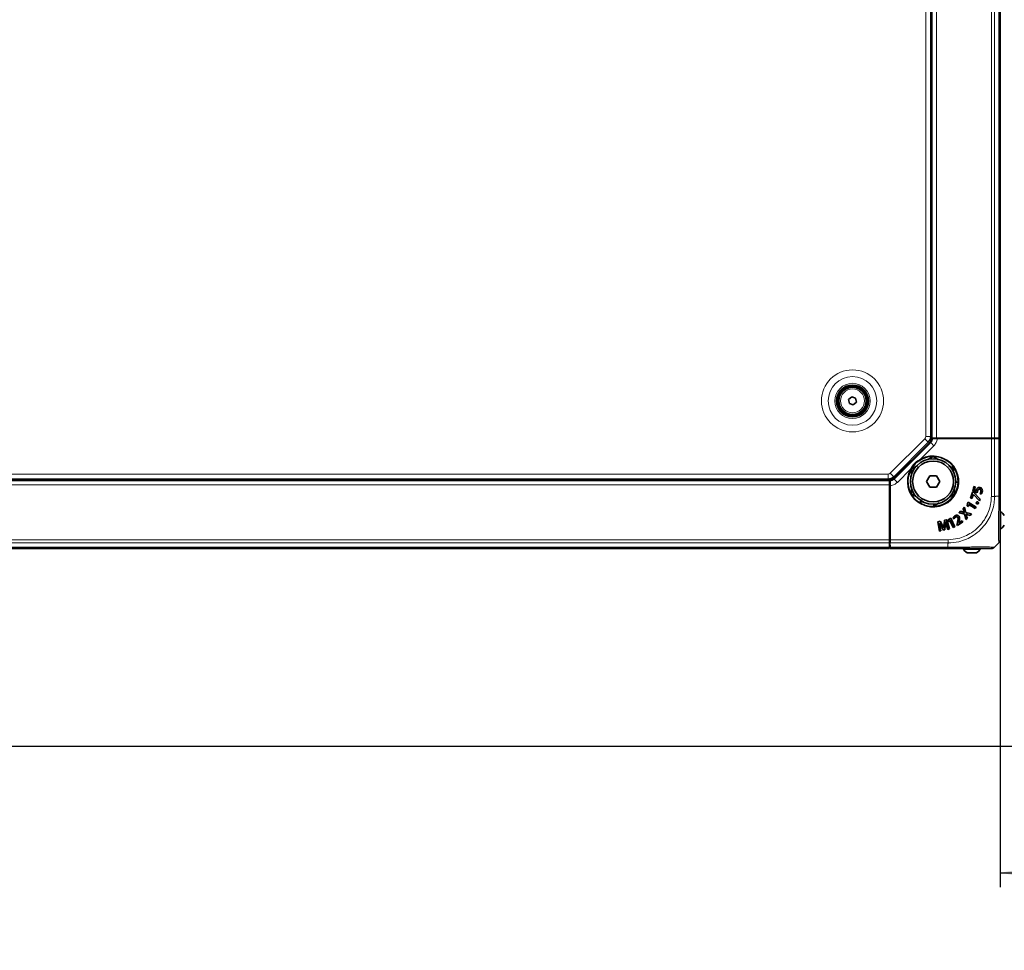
# Model space of a CAD drawing. Header units: millimetres. Extents: x 0 to 1118, y 0 to 864.
# Tile 106 of 172: x 297 to 405, y 441 to 544. Entities that reach past the tile are written whole.
import ezdxf

# ---------------------------------------------------------------- set-up
doc = ezdxf.new("R2010")
doc.units = ezdxf.units.MM
doc.layers.add('ALPHAREV', color=7, linetype='Continuous', lineweight=25)
doc.styles.add('SLDTEXTSTYLE0', font='TXT', dxfattribs={"width": 0.605})
doc.dimstyles.new('SLDDIMSTYLE1', dxfattribs={"dimtxt": 3.175, "dimasz": 4.572, "dimexe": 0, "dimexo": 0.0625, "dimgap": 0.79375, "dimtad": 0, "dimtih": 1, "dimtoh": 1, "dimdec": 0, "dimlfac": 4, "dimrnd": 1e-09, "dimzin": 12, "dimdsep": 46, "dimtxsty": 'SLDTEXTSTYLE0', "dimsah": 1, "dimcen": 0.09, "dimadec": 0, "dimazin": 3, "dimtfac": 1, "dimtofl": 0, "dimtmove": 0, "dimatfit": 3, "dimfxl": 1, "dimfrac": 2, "dimtolj": 1, "dimtzin": 12, "dimarcsym": 0})

# ---------------------------------------------------------------- blocks, each defined once
blk = doc.blocks.new('_D_1')
at = {"layer": 'ALPHAREV'}
for p, q in [((404.97, 489.56), (404.97, 448.08)), ((529.97, 462.02), (529.97, 448.08)), ((557.38, 456.99), (556.29, 456.99)), ((556.29, 456.99), (556.29, 452.11)), ((562.23, 456.99), (563.32, 456.99)), ((563.32, 456.99), (563.32, 452.11)), ((556.29, 452.11), (557.38, 452.11)), ((563.32, 452.11), (562.23, 452.11)), ((404.97, 449.68), (529.97, 449.68)), ((529.97, 449.68), (543.08, 449.68))]:
    blk.add_line(p, q, dxfattribs=at)
for points in [[(404.97, 449.68), (409.54, 448.92), (409.54, 450.44)], [(529.97, 449.68), (525.4, 450.44), (525.4, 448.92)]]:
    blk.add_solid(points, dxfattribs=at)
at = {"layer": 'ALPHAREV', "char_height": 3.175, "attachment_point": 1, "style": 'SLDTEXTSTYLE0'}
for s, insert in [('500', (547.92, 456.21)), ('20', (557.38, 456.21)), ('MIN', (565.6, 456.21)), ('REAR EXHAUST', (543.8, 450.61)), ('CLEARANCE', (547.44, 445.73))]:
    blk.add_mtext(s, dxfattribs=dict(at, insert=insert))

msp = doc.modelspace()

# ---------------------------------------------------------------- linework, layer by layer
at = {"color": 7, "linetype": 'Continuous', "lineweight": 18}
for p, q in [((396.785, 631.821), (396.785, 497.741)), ((397.347, 631.993), (397.347, 497.568)), ((397.972, 631.993), (397.972, 497.568)), ((404.015, 631.993), (404.015, 497.568)), ((404.369, 631.993), (404.369, 497.568)), ((404.826, 631.993), (404.826, 497.568)), ((396.682, 497.494), (392.884, 493.696)), ((393.308, 493.04), (397.339, 497.07)), ((397.691, 496.717), (396.252, 495.279)), ((396.682, 497.494), (397.071, 497.105)), ((396.785, 497.741), (397.335, 497.741)), ((397.339, 497.07), (397.263, 497.109)), ((397.691, 496.717), (397.339, 497.07)), ((397.799, 497.518), (397.904, 497.518)), ((397.904, 497.518), (404.369, 497.518)), ((404.015, 491.131), (404.015, 497.501)), ((404.369, 497.504), (404.369, 491.128)), ((404.826, 491.156), (404.826, 497.525)), ((396.276, 495.235), (396.252, 495.279)), ((392.637, 493.593), (209.058, 493.593)), ((392.637, 493.593), (392.637, 493.043)), ((392.884, 493.696), (393.273, 493.307)), ((395.1, 494.126), (393.661, 492.687)), ((395.1, 494.126), (395.144, 494.102)), ((392.81, 493.031), (208.885, 493.031)), ((392.81, 492.406), (208.885, 492.406)), ((392.86, 492.474), (392.86, 492.579)), ((392.86, 486.01), (392.86, 492.474)), ((393.269, 493.116), (393.308, 493.04)), ((393.661, 492.687), (393.308, 493.04)), ((404.529, 491.156), (404.826, 491.156)), ((400.863, 489.427), (400.864, 489.43)), ((400.988, 489.554), (400.986, 489.553)), ((401.44, 489.12), (401.439, 489.118)), ((400.272, 488.206), (400.27, 488.207)), ((401.293, 488.971), (401.295, 488.972)), ((398.393, 487.756), (398.395, 487.756)), ((398.514, 487.825), (398.512, 487.823)), ((398.941, 487.93), (398.943, 487.93)), ((399.093, 487.924), (399.09, 487.923)), ((392.81, 486.363), (208.885, 486.363)), ((392.81, 486.01), (208.885, 486.01)), ((392.81, 486.482), (392.845, 486.482)), ((392.845, 486.223), (392.81, 486.223)), ((399.25, 486.01), (392.875, 486.01)), ((392.877, 486.363), (399.248, 486.363)), ((399.222, 485.849), (399.222, 485.552)), ((392.81, 485.552), (208.885, 485.552)), ((392.853, 485.552), (399.222, 485.552))]:
    msp.add_line(p, q, dxfattribs=at)
at = {"color": 7, "linetype": 'Continuous', "lineweight": 35}
for p, q in [((397.335, 631.821), (397.335, 497.741)), ((397.472, 631.993), (397.472, 497.568)), ((404.972, 631.993), (404.972, 497.568)), ((388.299, 501.803), (388.638, 502.095)), ((388.638, 502.095), (389.061, 501.949)), ((388.384, 501.363), (388.299, 501.803)), ((388.807, 501.217), (388.384, 501.363)), ((389.145, 501.509), (388.807, 501.217)), ((389.061, 501.949), (389.145, 501.509)), ((393.269, 493.116), (397.263, 497.109)), ((397.071, 497.105), (393.273, 493.307)), ((397.304, 497.508), (397.47, 497.508)), ((397.347, 497.568), (397.318, 497.568)), ((397.472, 497.568), (397.347, 497.568)), ((397.47, 497.508), (397.472, 497.518)), ((397.972, 497.568), (397.472, 497.568)), ((397.472, 497.518), (397.474, 497.529)), ((397.552, 497.509), (397.474, 497.529)), ((397.474, 497.529), (397.722, 497.529)), ((397.722, 497.529), (397.799, 497.518)), ((397.799, 497.518), (397.904, 497.533)), ((397.799, 497.518), (397.904, 497.504)), ((397.904, 497.518), (397.904, 497.533)), ((397.904, 497.533), (404.369, 497.533)), ((397.904, 497.518), (397.904, 497.504)), ((397.904, 497.504), (404.369, 497.504)), ((404.015, 497.568), (397.972, 497.568)), ((398.053, 497.501), (404.015, 497.501)), ((400.347, 497.568), (400.347, 497.533)), ((401.847, 497.533), (401.847, 497.568)), ((404.369, 497.568), (404.015, 497.568)), ((404.826, 497.568), (404.369, 497.568)), ((404.369, 497.533), (404.369, 497.518)), ((404.369, 497.533), (404.826, 497.525)), ((404.369, 497.518), (404.369, 497.504)), ((404.972, 497.568), (404.826, 497.568)), ((404.972, 497.519), (404.972, 491.157)), ((397.597, 495.523), (398.203, 495.174)), ((395.222, 493.485), (395.222, 494.152)), ((397.228, 493.421), (396.858, 492.781)), ((397.967, 493.421), (397.228, 493.421)), ((397.233, 493.412), (397.228, 493.421)), ((397.962, 493.412), (397.967, 493.421)), ((398.336, 492.781), (397.967, 493.421)), ((399.847, 494.193), (399.847, 493.871)), ((399.847, 494.193), (399.98, 494.193)), ((399.86, 494.379), (399.86, 494.193)), ((392.81, 492.906), (208.885, 492.906)), ((392.637, 493.043), (209.058, 493.043)), ((392.81, 493.031), (392.81, 493.06)), ((392.81, 492.906), (392.81, 493.031)), ((392.81, 492.406), (392.81, 492.906)), ((392.81, 486.363), (392.81, 492.406)), ((392.845, 492.474), (392.86, 492.579)), ((392.86, 492.474), (392.845, 492.474)), ((392.845, 486.01), (392.845, 492.474)), ((392.86, 492.906), (392.849, 492.904)), ((392.869, 492.826), (392.849, 492.904)), ((392.849, 492.656), (392.849, 492.904)), ((392.86, 492.579), (392.849, 492.656)), ((392.86, 492.906), (392.871, 492.908)), ((392.875, 492.474), (392.86, 492.579)), ((392.86, 492.474), (392.875, 492.474)), ((392.871, 493.074), (392.871, 492.908)), ((392.875, 486.01), (392.875, 492.474)), ((396.858, 492.781), (397.228, 492.141)), ((396.868, 492.781), (396.858, 492.781)), ((397.233, 493.412), (396.868, 492.781)), ((396.868, 492.781), (397.233, 492.149)), ((397.962, 493.412), (397.233, 493.412)), ((398.326, 492.781), (397.962, 493.412)), ((397.962, 492.149), (398.326, 492.781)), ((397.967, 492.141), (398.336, 492.781)), ((398.326, 492.781), (398.336, 492.781)), ((400.096, 492.693), (400.366, 492.693)), ((392.877, 492.326), (392.877, 486.363)), ((397.233, 492.149), (397.228, 492.141)), ((397.228, 492.141), (397.967, 492.141)), ((397.233, 492.149), (397.962, 492.149)), ((397.962, 492.149), (397.967, 492.141)), ((399.972, 491.41), (399.445, 491.105)), ((401.955, 491.599), (401.725, 490.953)), ((401.956, 491.596), (401.728, 490.954)), ((401.875, 490.902), (402.036, 491.354)), ((401.876, 490.899), (402.037, 491.352)), ((402.072, 491.557), (401.955, 491.599)), ((401.956, 491.596), (401.955, 491.599)), ((402.071, 491.555), (401.956, 491.596)), ((402.074, 492.221), (401.975, 491.704)), ((401.977, 491.705), (401.975, 491.704)), ((401.975, 491.704), (402.467, 491.54)), ((402.076, 492.219), (401.977, 491.705)), ((401.977, 491.705), (402.465, 491.543)), ((402.036, 491.354), (402.037, 491.352)), ((402.036, 491.354), (402.041, 491.352)), ((402.037, 491.352), (402.04, 491.351)), ((402.041, 491.352), (402.04, 491.351)), ((402.04, 491.351), (402.703, 490.658)), ((402.041, 491.352), (402.702, 490.662)), ((402.071, 491.555), (402.072, 491.557)), ((402.768, 490.85), (402.071, 491.555)), ((402.771, 490.851), (402.072, 491.557)), ((402.232, 492.191), (402.074, 492.221)), ((402.076, 492.219), (402.074, 492.221)), ((402.229, 492.189), (402.076, 492.219)), ((402.155, 491.804), (402.229, 492.189)), ((402.155, 491.804), (402.157, 491.806)), ((402.354, 491.735), (402.155, 491.804)), ((402.157, 491.806), (402.232, 492.191)), ((402.352, 491.738), (402.157, 491.806)), ((402.229, 492.189), (402.232, 492.191)), ((402.354, 491.735), (402.352, 491.738)), ((402.363, 491.811), (402.361, 491.811)), ((402.474, 492.041), (402.473, 492.042)), ((402.482, 491.679), (402.484, 491.679)), ((402.729, 491.929), (402.728, 491.927)), ((402.752, 492.122), (402.752, 492.124)), ((402.775, 491.465), (402.911, 491.399)), ((402.779, 491.466), (402.91, 491.402)), ((402.872, 491.675), (402.87, 491.675)), ((403.018, 491.653), (403.021, 491.652)), ((396.185, 490.518), (395.999, 490.518)), ((396.507, 490.531), (396.185, 490.531)), ((396.185, 490.398), (396.185, 490.531)), ((397.685, 490.012), (397.685, 490.283)), ((401.392, 490.358), (401.364, 490.084)), ((401.394, 490.358), (401.366, 490.085)), ((401.478, 490.495), (401.392, 490.358)), ((401.394, 490.358), (401.392, 490.358)), ((401.479, 490.492), (401.394, 490.358)), ((402.341, 489.952), (401.478, 490.495)), ((401.479, 490.492), (401.478, 490.495)), ((402.338, 489.951), (401.479, 490.492)), ((401.503, 490.037), (401.522, 490.242)), ((401.504, 490.034), (401.524, 490.242)), ((401.522, 490.242), (401.525, 490.247)), ((401.522, 490.242), (401.524, 490.242)), ((401.524, 490.242), (401.526, 490.244)), ((401.525, 490.247), (401.526, 490.244)), ((401.525, 490.247), (402.24, 489.797)), ((401.526, 490.244), (402.241, 489.794)), ((401.728, 490.954), (401.725, 490.953)), ((401.725, 490.953), (401.876, 490.899)), ((401.728, 490.954), (401.875, 490.902)), ((401.875, 490.902), (401.876, 490.899)), ((402.375, 490.473), (402.373, 490.474)), ((402.433, 490.314), (402.432, 490.312)), ((402.535, 490.525), (402.536, 490.527)), ((402.594, 490.367), (402.595, 490.365)), ((402.594, 490.367), (402.594, 490.367)), ((402.595, 490.365), (402.596, 490.365)), ((402.702, 490.662), (402.768, 490.85)), ((402.702, 490.662), (402.703, 490.658)), ((402.703, 490.658), (402.771, 490.851)), ((402.768, 490.85), (402.771, 490.851)), ((392.845, 490.031), (392.81, 490.031)), ((400.628, 489.502), (400.473, 489.344)), ((400.477, 489.346), (400.473, 489.344)), ((400.473, 489.344), (401.056, 489.191)), ((400.629, 489.499), (400.477, 489.346)), ((400.477, 489.346), (401.057, 489.193)), ((400.864, 489.43), (400.628, 489.502)), ((400.629, 489.499), (400.628, 489.502)), ((400.863, 489.427), (400.629, 489.499)), ((401.066, 489.944), (400.911, 489.787)), ((400.911, 489.787), (400.986, 489.553)), ((400.913, 489.786), (400.911, 489.787)), ((401.065, 489.94), (400.913, 489.786)), ((400.913, 489.786), (400.988, 489.554)), ((401.053, 489.37), (401.051, 489.367)), ((401.052, 489.365), (401.051, 489.367)), ((401.056, 489.369), (401.052, 489.365)), ((401.056, 489.369), (401.053, 489.37)), ((401.057, 489.193), (401.056, 489.191)), ((401.056, 489.191), (401.215, 488.592)), ((401.057, 489.193), (401.216, 488.596)), ((401.065, 489.94), (401.066, 489.944)), ((401.214, 489.36), (401.065, 489.94)), ((401.215, 489.362), (401.066, 489.944)), ((401.214, 489.36), (401.215, 489.362)), ((401.822, 489.208), (401.214, 489.36)), ((401.826, 489.21), (401.215, 489.362)), ((401.218, 489.18), (401.224, 489.186)), ((401.218, 489.18), (401.221, 489.18)), ((401.221, 489.18), (401.224, 489.183)), ((401.224, 489.186), (401.224, 489.183)), ((401.366, 490.085), (401.364, 490.084)), ((401.364, 490.084), (401.504, 490.034)), ((401.366, 490.085), (401.503, 490.037)), ((401.439, 489.118), (401.67, 489.051)), ((401.44, 489.12), (401.669, 489.054)), ((401.503, 490.037), (401.504, 490.034)), ((401.669, 489.054), (401.822, 489.208)), ((401.67, 489.051), (401.826, 489.21)), ((401.822, 489.208), (401.826, 489.21)), ((402.24, 489.797), (402.338, 489.951)), ((402.24, 489.797), (402.241, 489.794)), ((402.241, 489.794), (402.341, 489.952)), ((402.338, 489.951), (402.341, 489.952)), ((405.037, 489.446), (404.942, 489.446)), ((405.037, 488.676), (405.037, 489.446)), ((392.81, 488.531), (392.845, 488.531)), ((392.845, 488.381), (392.81, 488.381)), ((392.81, 488.288), (392.845, 488.288)), ((398.371, 488.399), (398.123, 488.342)), ((398.123, 488.342), (398.292, 487.297)), ((398.126, 488.341), (398.123, 488.342)), ((398.37, 488.397), (398.126, 488.341)), ((398.126, 488.341), (398.294, 487.299)), ((398.31, 488.201), (398.317, 488.203)), ((398.31, 488.201), (398.312, 488.199)), ((398.312, 488.199), (398.315, 488.2)), ((398.317, 488.203), (398.315, 488.2)), ((398.37, 488.397), (398.371, 488.399)), ((398.599, 488.015), (398.37, 488.397)), ((398.601, 488.016), (398.371, 488.399)), ((398.599, 488.015), (398.601, 488.016)), ((398.849, 488.51), (398.802, 488.064)), ((398.804, 488.064), (398.802, 488.064)), ((398.851, 488.508), (398.804, 488.064)), ((399.094, 488.566), (398.849, 488.51)), ((398.851, 488.508), (398.849, 488.51)), ((399.092, 488.564), (398.851, 488.508)), ((398.972, 488.354), (398.98, 488.356)), ((398.972, 488.354), (398.974, 488.352)), ((398.974, 488.352), (398.979, 488.353)), ((398.98, 488.356), (398.979, 488.353)), ((399.092, 488.564), (399.094, 488.566)), ((399.388, 487.552), (399.092, 488.564)), ((399.391, 487.55), (399.094, 488.566)), ((399.412, 488.661), (399.236, 488.448)), ((399.236, 488.448), (399.325, 488.328)), ((399.239, 488.448), (399.236, 488.448)), ((399.413, 488.659), (399.239, 488.448)), ((399.239, 488.448), (399.326, 488.332)), ((399.325, 488.328), (399.457, 488.49)), ((399.326, 488.332), (399.325, 488.328)), ((399.326, 488.332), (399.456, 488.492)), ((399.56, 488.727), (399.412, 488.661)), ((399.413, 488.659), (399.412, 488.661)), ((399.558, 488.724), (399.413, 488.659)), ((399.456, 488.492), (399.461, 488.494)), ((399.456, 488.492), (399.457, 488.49)), ((399.457, 488.49), (399.46, 488.491)), ((399.461, 488.494), (399.46, 488.491)), ((399.46, 488.491), (399.805, 487.72)), ((399.461, 488.494), (399.806, 487.723)), ((399.558, 488.724), (399.56, 488.727)), ((399.973, 487.797), (399.558, 488.724)), ((399.976, 487.796), (399.56, 488.727)), ((399.804, 488.742), (399.925, 488.658)), ((399.807, 488.743), (399.924, 488.662)), ((400.012, 488.998), (400.011, 489)), ((400.062, 488.849), (400.063, 488.847)), ((400.27, 488.207), (400.229, 488.048)), ((400.229, 488.048), (400.293, 487.949)), ((400.231, 488.048), (400.229, 488.048)), ((400.272, 488.206), (400.231, 488.048)), ((400.231, 488.048), (400.293, 487.952)), ((400.293, 487.949), (400.874, 488.324)), ((400.293, 487.952), (400.871, 488.324)), ((400.31, 488.803), (400.308, 488.802)), ((400.431, 488.234), (400.465, 488.348)), ((400.431, 488.234), (400.434, 488.234)), ((400.435, 488.228), (400.431, 488.234)), ((400.434, 488.234), (400.467, 488.347)), ((400.435, 488.231), (400.434, 488.234)), ((400.787, 488.458), (400.435, 488.231)), ((400.787, 488.455), (400.435, 488.228)), ((400.435, 488.228), (400.435, 488.231)), ((400.458, 488.921), (400.46, 488.922)), ((400.465, 488.348), (400.467, 488.347)), ((400.874, 488.324), (400.787, 488.458)), ((400.787, 488.455), (400.787, 488.458)), ((400.871, 488.324), (400.787, 488.455)), ((400.871, 488.324), (400.874, 488.324)), ((401.215, 488.592), (401.371, 488.749)), ((401.216, 488.596), (401.215, 488.592)), ((401.216, 488.596), (401.368, 488.75)), ((401.368, 488.75), (401.293, 488.971)), ((401.371, 488.749), (401.295, 488.972)), ((401.368, 488.75), (401.371, 488.749)), ((401.669, 489.054), (401.67, 489.051)), ((405.037, 487.571), (405.037, 488.676)), ((392.81, 487.888), (392.845, 487.888)), ((392.845, 487.79), (392.81, 487.79)), ((392.845, 487.656), (392.81, 487.656)), ((392.81, 487.243), (392.845, 487.243)), ((398.292, 487.297), (398.468, 487.337)), ((398.294, 487.299), (398.292, 487.297)), ((398.294, 487.299), (398.466, 487.339)), ((398.466, 487.339), (398.393, 487.756)), ((398.468, 487.337), (398.395, 487.756)), ((398.466, 487.339), (398.468, 487.337)), ((398.512, 487.823), (398.751, 487.415)), ((398.514, 487.825), (398.752, 487.418)), ((398.751, 487.415), (398.896, 487.449)), ((398.752, 487.418), (398.751, 487.415)), ((398.752, 487.418), (398.894, 487.451)), ((398.777, 487.678), (398.778, 487.681)), ((398.785, 487.68), (398.777, 487.678)), ((398.783, 487.682), (398.778, 487.681)), ((398.785, 487.68), (398.783, 487.682)), ((398.894, 487.451), (398.941, 487.93)), ((398.894, 487.451), (398.896, 487.449)), ((398.896, 487.449), (398.943, 487.93)), ((399.09, 487.923), (399.208, 487.508)), ((399.093, 487.924), (399.209, 487.51)), ((399.208, 487.508), (399.391, 487.55)), ((399.209, 487.51), (399.208, 487.508)), ((399.209, 487.51), (399.388, 487.552)), ((399.388, 487.552), (399.391, 487.55)), ((399.805, 487.72), (399.976, 487.796)), ((399.806, 487.723), (399.805, 487.72)), ((399.806, 487.723), (399.973, 487.797)), ((399.973, 487.797), (399.976, 487.796)), ((400.293, 487.952), (400.293, 487.949)), ((404.942, 487.571), (405.037, 487.571)), ((392.81, 486.493), (392.845, 486.493)), ((392.81, 486.01), (392.81, 486.363)), ((392.81, 485.552), (392.81, 486.01)), ((392.845, 486.156), (392.836, 486.156)), ((392.845, 486.01), (392.853, 485.552)), ((392.86, 486.01), (392.845, 486.01)), ((392.875, 486.01), (392.86, 486.01)), ((404.826, 486.01), (404.369, 485.552)), ((392.81, 485.406), (208.885, 485.406)), ((392.849, 485.756), (392.81, 485.756)), ((392.81, 485.406), (392.81, 485.552)), ((399.222, 485.406), (392.859, 485.406)), ((400.932, 485.436), (400.932, 485.341)), ((400.932, 485.341), (401.779, 485.341)), ((401.342, 484.936), (401.819, 484.936)), ((401.779, 485.341), (402.807, 485.341)), ((401.819, 484.936), (402.397, 484.936)), ((402.807, 485.341), (402.807, 485.436))]:
    msp.add_line(p, q, dxfattribs=at)
at = {"color": 7, "linetype": 'Continuous', "lineweight": 35, "flags": 128}
for points in [[(402.465, 491.543), (402.466, 491.542), (402.467, 491.54)], [(402.779, 491.466), (402.777, 491.465), (402.775, 491.465)], [(402.91, 491.402), (402.911, 491.4), (402.911, 491.399)], [(402.594, 490.367), (402.595, 490.366), (402.595, 490.366), (402.596, 490.365)], [(399.807, 488.743), (399.805, 488.743), (399.804, 488.742)], [(399.924, 488.662), (399.925, 488.66), (399.925, 488.658)]]:
    msp.add_lwpolyline(points, dxfattribs=at)
at = {"color": 7, "linetype": 'Continuous', "lineweight": 18}
for radius in [3.417, 2.677, 1.937, 1.318]:
    msp.add_circle((388.722, 501.656), radius, dxfattribs=at)
at = {"color": 7, "linetype": 'Continuous', "lineweight": 35}
for centre, radius in [((388.722, 501.656), 1.75), ((388.722, 501.656), 1.688), ((388.722, 501.656), 1.575), ((388.722, 501.656), 1.5), ((397.597, 492.781), 2.5), ((397.597, 492.781), 2.25)]:
    msp.add_circle(centre, radius, dxfattribs=at)
at = {"color": 7, "linetype": 'Continuous', "lineweight": 18}
for centre, radius, start, end in [((396.435, 497.741), 0.35, 315, 0), ((397.597, 492.781), 2.837, 151.69971, 118.30029), ((397.597, 492.781), 2.787, 151.69971, 118.30029), ((392.637, 493.943), 0.35, 270, 315)]:
    msp.add_arc(centre, radius, start, end, dxfattribs=at)
at = {"color": 7, "linetype": 'Continuous', "lineweight": 35}
for centre, radius, start, end in [((396.435, 497.741), 0.9, 315, 0), ((397.597, 492.781), 2.77, 145.45588, 124.54412), ((397.597, 492.781), 2.77, 124.54412, 145.45588), ((392.637, 493.943), 0.9, 270, 315), ((404.499, 488.508), 1.081, 29.2162, 60.11785), ((404.499, 488.508), 1.081, 299.88215, 330.7838), ((401.87, 485.88), 1.081, 209.88215, 240.7838), ((401.87, 485.88), 1.081, 299.2162, 330.11785)]:
    msp.add_arc(centre, radius, start, end, dxfattribs=at)
for centre, major_axis, start_param, end_param in [((404.015, 497.51), (0.5, 0), 4.712389, 5.4977871), ((404.472, 497.519), (0.5, 0), 0, 0.7853982), ((392.868, 486.363), (0, 0.5), 3.9269908, 4.712389), ((392.859, 485.906), (0, 0.5), 2.3561945, 3.1415927)]:
    msp.add_ellipse(centre, major_axis=major_axis, ratio=0.0174551, start_param=start_param, end_param=end_param, dxfattribs=at)
for points, knots in [([(397.263, 497.109), (397.314, 497.169), (397.413, 497.286), (397.452, 497.435), (397.47, 497.508)], [0, 0, 0, 0, 0.5120471, 1, 1, 1, 1]), ([(397.552, 497.509), (397.562, 497.508), (397.58, 497.506), (397.676, 497.504), (397.81, 497.502), (397.944, 497.501), (398.026, 497.501), (398.053, 497.501)], [0, 0, 0, 0, 0.2229665, 0.4459065, 0.6696214, 0.8946172, 1, 1, 1, 1]), ([(395.222, 494.152), (395.426, 494.27), (395.649, 494.398), (395.885, 494.535), (395.905, 494.546)], [0, 0, 0, 0, 0.91612185, 1, 1, 1, 1]), ([(397.078, 495.223), (397.146, 495.263), (397.325, 495.366), (397.493, 495.463), (397.597, 495.523)], [0, 0, 0, 0, 0.3784659, 1, 1, 1, 1]), ([(399.29, 494.546), (399.413, 494.475), (399.609, 494.362), (399.792, 494.256), (399.86, 494.217)], [0, 0, 0, 0, 0.6300934, 1, 1, 1, 1]), ([(392.877, 492.326), (392.877, 492.382), (392.877, 492.495), (392.875, 492.646), (392.873, 492.76), (392.871, 492.814), (392.869, 492.823), (392.869, 492.826)], [0, 0, 0, 0, 0.2256354, 0.45127556, 0.67670852, 0.90114065, 1, 1, 1, 1]), ([(392.871, 492.908), (392.943, 492.927), (393.092, 492.965), (393.209, 493.064), (393.269, 493.116)], [0, 0, 0, 0, 0.48797069, 1, 1, 1, 1]), ([(395.222, 491.41), (395.222, 491.451), (395.222, 491.703), (395.222, 491.973), (395.222, 492.198)], [0, 0, 0, 0, 0.1650136, 1, 1, 1, 1]), ([(395.905, 491.016), (395.782, 491.087), (395.547, 491.222), (395.327, 491.349), (395.222, 491.41)], [0, 0, 0, 0, 0.5238131, 1, 1, 1, 1]), ([(399.972, 492.198), (399.972, 492.173), (399.972, 491.9), (399.972, 491.643), (399.972, 491.41)], [0, 0, 0, 0, 0.0905982, 1, 1, 1, 1]), ([(402.361, 491.811), (402.36, 491.805), (402.358, 491.793), (402.354, 491.769), (402.353, 491.75), (402.352, 491.738)], [0, 0, 0, 0, 0.2502899, 0.5006072, 1, 1, 1, 1]), ([(402.363, 491.811), (402.362, 491.805), (402.36, 491.793), (402.357, 491.774), (402.355, 491.755), (402.354, 491.742), (402.354, 491.735)], [0, 0, 0, 0, 0.2418024, 0.4836316, 0.741701, 1, 1, 1, 1]), ([(402.473, 492.042), (402.458, 492.024), (402.427, 491.989), (402.387, 491.911), (402.371, 491.85), (402.361, 491.811)], [0, 0, 0, 0, 0.2692177, 0.5387715, 1, 1, 1, 1]), ([(402.474, 492.041), (402.459, 492.023), (402.429, 491.988), (402.389, 491.911), (402.373, 491.85), (402.363, 491.811)], [0, 0, 0, 0, 0.268872, 0.5380803, 1, 1, 1, 1]), ([(402.465, 491.543), (402.466, 491.555), (402.467, 491.578), (402.472, 491.624), (402.478, 491.657), (402.482, 491.679)], [0, 0, 0, 0, 0.2558328, 0.5117225, 1, 1, 1, 1]), ([(402.467, 491.54), (402.468, 491.552), (402.469, 491.575), (402.474, 491.622), (402.48, 491.656), (402.484, 491.679)], [0, 0, 0, 0, 0.2511466, 0.5023637, 1, 1, 1, 1]), ([(402.752, 492.124), (402.727, 492.127), (402.67, 492.135), (402.581, 492.119), (402.512, 492.082), (402.481, 492.051), (402.473, 492.042)], [0, 0, 0, 0, 0.24759303, 0.56628473, 0.88174124, 1, 1, 1, 1]), ([(402.752, 492.122), (402.727, 492.125), (402.67, 492.133), (402.581, 492.117), (402.513, 492.08), (402.483, 492.049), (402.474, 492.041)], [0, 0, 0, 0, 0.2493864, 0.5680194, 0.8834066, 1, 1, 1, 1]), ([(402.482, 491.679), (402.494, 491.73), (402.511, 491.802), (402.565, 491.882), (402.617, 491.921), (402.676, 491.937), (402.713, 491.932), (402.729, 491.929)], [0, 0, 0, 0, 0.3912078, 0.5553782, 0.7206768, 0.8760478, 1, 1, 1, 1]), ([(402.484, 491.679), (402.496, 491.73), (402.513, 491.801), (402.567, 491.88), (402.618, 491.919), (402.676, 491.935), (402.712, 491.93), (402.728, 491.927)], [0, 0, 0, 0, 0.3934046, 0.5567871, 0.7212922, 0.8762227, 1, 1, 1, 1]), ([(402.728, 491.927), (402.752, 491.92), (402.793, 491.907), (402.837, 491.865), (402.865, 491.81), (402.879, 491.744), (402.873, 491.696), (402.87, 491.675)], [0, 0, 0, 0, 0.2266028, 0.3896557, 0.5524847, 0.8017068, 1, 1, 1, 1]), ([(402.729, 491.929), (402.752, 491.922), (402.793, 491.909), (402.838, 491.867), (402.867, 491.811), (402.881, 491.745), (402.875, 491.696), (402.872, 491.675)], [0, 0, 0, 0, 0.2241887, 0.38778, 0.5511971, 0.7994433, 1, 1, 1, 1]), ([(403.021, 491.652), (403.027, 491.723), (403.038, 491.836), (402.976, 491.979), (402.894, 492.07), (402.811, 492.11), (402.763, 492.122), (402.752, 492.124)], [0, 0, 0, 0, 0.3488531, 0.550932, 0.7533311, 0.9463329, 1, 1, 1, 1]), ([(403.018, 491.653), (403.025, 491.723), (403.035, 491.835), (402.974, 491.977), (402.893, 492.068), (402.81, 492.108), (402.762, 492.119), (402.752, 492.122)], [0, 0, 0, 0, 0.3488471, 0.5508716, 0.7532202, 0.9462317, 1, 1, 1, 1]), ([(402.87, 491.675), (402.864, 491.651), (402.852, 491.601), (402.82, 491.53), (402.79, 491.487), (402.775, 491.465)], [0, 0, 0, 0, 0.32352182, 0.65786032, 1, 1, 1, 1]), ([(402.872, 491.675), (402.866, 491.65), (402.854, 491.601), (402.822, 491.53), (402.793, 491.487), (402.779, 491.466)], [0, 0, 0, 0, 0.3258271, 0.659161, 1, 1, 1, 1]), ([(402.91, 491.402), (402.924, 491.421), (402.952, 491.46), (402.991, 491.543), (403.008, 491.61), (403.018, 491.653)], [0, 0, 0, 0, 0.2589363, 0.5173836, 1, 1, 1, 1]), ([(402.911, 491.399), (402.925, 491.419), (402.953, 491.458), (402.993, 491.542), (403.01, 491.609), (403.021, 491.652)], [0, 0, 0, 0, 0.2608508, 0.52127, 1, 1, 1, 1]), ([(398.28, 490.433), (398.156, 490.361), (397.952, 490.244), (397.761, 490.133), (397.685, 490.089)], [0, 0, 0, 0, 0.6029092, 1, 1, 1, 1]), ([(402.373, 490.474), (402.367, 490.456), (402.356, 490.427), (402.364, 490.383), (402.382, 490.349), (402.407, 490.326), (402.425, 490.316), (402.432, 490.312)], [0, 0, 0, 0, 0.2837369, 0.4793642, 0.6749761, 0.8762656, 1, 1, 1, 1]), ([(402.375, 490.473), (402.369, 490.455), (402.358, 490.426), (402.366, 490.383), (402.385, 490.35), (402.409, 490.328), (402.427, 490.318), (402.433, 490.314)], [0, 0, 0, 0, 0.2891116, 0.4843699, 0.6795857, 0.8812901, 1, 1, 1, 1]), ([(402.536, 490.527), (402.52, 490.533), (402.491, 490.544), (402.447, 490.54), (402.413, 490.524), (402.388, 490.501), (402.377, 490.482), (402.373, 490.474)], [0, 0, 0, 0, 0.2740763, 0.4695871, 0.6658472, 0.8514987, 1, 1, 1, 1]), ([(402.535, 490.525), (402.519, 490.531), (402.49, 490.541), (402.447, 490.538), (402.414, 490.522), (402.389, 490.499), (402.379, 490.481), (402.375, 490.473)], [0, 0, 0, 0, 0.2791713, 0.4738794, 0.6693085, 0.8545776, 1, 1, 1, 1]), ([(402.432, 490.312), (402.449, 490.306), (402.477, 490.296), (402.521, 490.3), (402.557, 490.316), (402.581, 490.34), (402.591, 490.358), (402.595, 490.365)], [0, 0, 0, 0, 0.2710946, 0.4740543, 0.6772857, 0.8740495, 1, 1, 1, 1]), ([(402.433, 490.314), (402.45, 490.308), (402.478, 490.298), (402.522, 490.302), (402.557, 490.318), (402.58, 490.343), (402.59, 490.36), (402.594, 490.367)], [0, 0, 0, 0, 0.2748675, 0.476455, 0.6782894, 0.8737116, 1, 1, 1, 1]), ([(402.594, 490.367), (402.599, 490.382), (402.609, 490.409), (402.604, 490.449), (402.589, 490.483), (402.564, 490.508), (402.544, 490.52), (402.535, 490.525)], [0, 0, 0, 0, 0.25545244, 0.44413777, 0.63240267, 0.84009443, 1, 1, 1, 1]), ([(402.596, 490.365), (402.601, 490.381), (402.611, 490.407), (402.607, 490.448), (402.591, 490.483), (402.566, 490.51), (402.546, 490.521), (402.536, 490.527)], [0, 0, 0, 0, 0.249647, 0.4388373, 0.6277581, 0.833821, 1, 1, 1, 1]), ([(404.972, 491.157), (404.972, 490.759), (404.972, 490.078), (404.972, 489.169), (404.972, 488.425), (404.972, 487.773), (404.972, 487.233), (404.972, 486.812), (404.972, 486.521), (404.972, 486.381), (404.972, 486.368), (404.972, 486.363)], [0, 0, 0, 0, 0.1584128, 0.2711139, 0.3838354, 0.4991898, 0.6083334, 0.7174776, 0.826751, 0.9360043, 1, 1, 1, 1]), ([(401.052, 489.365), (401.028, 489.373), (400.985, 489.388), (400.922, 489.409), (400.883, 489.421), (400.863, 489.427)], [0, 0, 0, 0, 0.3766099, 0.6882754, 1, 1, 1, 1]), ([(401.051, 489.367), (401.028, 489.376), (400.985, 489.391), (400.922, 489.411), (400.883, 489.423), (400.864, 489.43)], [0, 0, 0, 0, 0.379142, 0.6895422, 1, 1, 1, 1]), ([(400.986, 489.553), (400.994, 489.53), (401.008, 489.487), (401.031, 489.426), (401.046, 489.388), (401.053, 489.37)], [0, 0, 0, 0, 0.3832035, 0.6915286, 1, 1, 1, 1]), ([(400.988, 489.554), (400.996, 489.53), (401.01, 489.487), (401.033, 489.426), (401.048, 489.388), (401.056, 489.369)], [0, 0, 0, 0, 0.3807582, 0.6903054, 1, 1, 1, 1]), ([(401.293, 488.971), (401.285, 488.995), (401.27, 489.042), (401.246, 489.112), (401.227, 489.158), (401.218, 489.18)], [0, 0, 0, 0, 0.33742198, 0.66848372, 1, 1, 1, 1]), ([(401.295, 488.972), (401.287, 488.995), (401.272, 489.042), (401.248, 489.112), (401.23, 489.157), (401.221, 489.18)], [0, 0, 0, 0, 0.3394357, 0.6694961, 1, 1, 1, 1]), ([(401.224, 489.186), (401.247, 489.178), (401.295, 489.162), (401.367, 489.14), (401.416, 489.127), (401.44, 489.12)], [0, 0, 0, 0, 0.3315217, 0.6657189, 1, 1, 1, 1]), ([(401.224, 489.183), (401.248, 489.175), (401.295, 489.16), (401.367, 489.138), (401.415, 489.124), (401.439, 489.118)], [0, 0, 0, 0, 0.3333365, 0.6666277, 1, 1, 1, 1]), ([(398.393, 487.756), (398.384, 487.805), (398.366, 487.904), (398.339, 488.052), (398.319, 488.151), (398.31, 488.201)], [0, 0, 0, 0, 0.33177482, 0.66588286, 1, 1, 1, 1]), ([(398.395, 487.756), (398.386, 487.806), (398.369, 487.904), (398.341, 488.052), (398.322, 488.15), (398.312, 488.199)], [0, 0, 0, 0, 0.33320641, 0.66659872, 1, 1, 1, 1]), ([(398.315, 488.2), (398.337, 488.155), (398.378, 488.068), (398.444, 487.943), (398.489, 487.863), (398.512, 487.823)], [0, 0, 0, 0, 0.3533457, 0.6765681, 1, 1, 1, 1]), ([(398.317, 488.203), (398.338, 488.157), (398.38, 488.071), (398.446, 487.945), (398.491, 487.865), (398.514, 487.825)], [0, 0, 0, 0, 0.35193923, 0.67586293, 1, 1, 1, 1]), ([(398.777, 487.678), (398.755, 487.723), (398.716, 487.802), (398.656, 487.915), (398.618, 487.982), (398.599, 488.015)], [0, 0, 0, 0, 0.3935452, 0.696705, 1, 1, 1, 1]), ([(398.778, 487.681), (398.756, 487.726), (398.717, 487.805), (398.657, 487.916), (398.62, 487.983), (398.601, 488.016)], [0, 0, 0, 0, 0.3951441, 0.697506, 1, 1, 1, 1]), ([(398.802, 488.064), (398.798, 488.015), (398.791, 487.926), (398.785, 487.798), (398.784, 487.721), (398.783, 487.682)], [0, 0, 0, 0, 0.3913113, 0.6956005, 1, 1, 1, 1]), ([(398.804, 488.064), (398.8, 488.014), (398.793, 487.926), (398.788, 487.797), (398.786, 487.719), (398.785, 487.68)], [0, 0, 0, 0, 0.3897151, 0.6948017, 1, 1, 1, 1]), ([(398.941, 487.93), (398.946, 487.98), (398.956, 488.075), (398.966, 488.216), (398.97, 488.308), (398.972, 488.354)], [0, 0, 0, 0, 0.3528751, 0.6763398, 1, 1, 1, 1]), ([(398.943, 487.93), (398.948, 487.979), (398.958, 488.074), (398.968, 488.215), (398.972, 488.306), (398.974, 488.352)], [0, 0, 0, 0, 0.35415421, 0.6769804, 1, 1, 1, 1]), ([(398.979, 488.353), (398.99, 488.304), (399.012, 488.208), (399.051, 488.065), (399.077, 487.971), (399.09, 487.923)], [0, 0, 0, 0, 0.3378196, 0.6688819, 1, 1, 1, 1]), ([(398.98, 488.356), (398.992, 488.307), (399.014, 488.21), (399.053, 488.067), (399.079, 487.971), (399.093, 487.924)], [0, 0, 0, 0, 0.3362434, 0.6680927, 1, 1, 1, 1]), ([(400.011, 489), (399.983, 488.981), (399.911, 488.928), (399.841, 488.837), (399.812, 488.764), (399.804, 488.742)], [0, 0, 0, 0, 0.2988214, 0.7938796, 1, 1, 1, 1]), ([(400.012, 488.998), (399.985, 488.979), (399.913, 488.927), (399.843, 488.836), (399.815, 488.764), (399.807, 488.743)], [0, 0, 0, 0, 0.3000767, 0.7974442, 1, 1, 1, 1]), ([(399.924, 488.662), (399.934, 488.685), (399.951, 488.726), (399.993, 488.794), (400.035, 488.828), (400.062, 488.849)], [0, 0, 0, 0, 0.3191578, 0.5704597, 1, 1, 1, 1]), ([(399.925, 488.658), (399.935, 488.681), (399.952, 488.723), (399.993, 488.792), (400.036, 488.826), (400.063, 488.847)], [0, 0, 0, 0, 0.3171435, 0.5705001, 1, 1, 1, 1]), ([(400.46, 488.922), (400.433, 488.957), (400.381, 489.022), (400.27, 489.068), (400.153, 489.068), (400.069, 489.035), (400.022, 489.007), (400.011, 489)], [0, 0, 0, 0, 0.254989, 0.4802614, 0.6776544, 0.9227771, 1, 1, 1, 1]), ([(400.458, 488.921), (400.431, 488.956), (400.379, 489.02), (400.269, 489.066), (400.154, 489.066), (400.07, 489.033), (400.023, 489.005), (400.012, 488.998)], [0, 0, 0, 0, 0.2547223, 0.4799481, 0.6772944, 0.9226686, 1, 1, 1, 1]), ([(400.062, 488.849), (400.086, 488.862), (400.124, 488.883), (400.184, 488.891), (400.233, 488.877), (400.279, 488.847), (400.3, 488.817), (400.31, 488.803)], [0, 0, 0, 0, 0.2852273, 0.4509896, 0.6177137, 0.8194115, 1, 1, 1, 1]), ([(400.063, 488.847), (400.087, 488.86), (400.124, 488.881), (400.183, 488.888), (400.232, 488.875), (400.277, 488.846), (400.298, 488.816), (400.308, 488.802)], [0, 0, 0, 0, 0.2858471, 0.4510286, 0.6171853, 0.8186625, 1, 1, 1, 1]), ([(400.308, 488.802), (400.322, 488.773), (400.355, 488.702), (400.348, 488.569), (400.32, 488.401), (400.289, 488.279), (400.27, 488.207)], [0, 0, 0, 0, 0.15683597, 0.38221486, 0.63372067, 1, 1, 1, 1]), ([(400.31, 488.803), (400.324, 488.774), (400.357, 488.702), (400.35, 488.569), (400.322, 488.401), (400.291, 488.279), (400.272, 488.206)], [0, 0, 0, 0, 0.1576035, 0.3836018, 0.6355895, 1, 1, 1, 1]), ([(400.465, 488.348), (400.477, 488.396), (400.501, 488.494), (400.522, 488.642), (400.522, 488.792), (400.479, 488.88), (400.458, 488.921)], [0, 0, 0, 0, 0.2547076, 0.509676, 0.7664143, 1, 1, 1, 1]), ([(400.467, 488.347), (400.479, 488.396), (400.503, 488.493), (400.524, 488.642), (400.524, 488.792), (400.481, 488.88), (400.46, 488.922)], [0, 0, 0, 0, 0.2539302, 0.508119, 0.7640373, 1, 1, 1, 1]), ([(404.015, 485.406), (404.005, 485.406), (403.984, 485.406), (403.816, 485.406), (403.524, 485.406), (403.11, 485.406), (402.595, 485.406), (401.992, 485.406), (401.288, 485.406), (400.523, 485.406), (399.824, 485.406), (399.387, 485.406), (399.222, 485.406)], [0, 0, 0, 0, 0.09291466, 0.18581515, 0.29447761, 0.40316207, 0.50020129, 0.60862537, 0.71704406, 0.82556878, 0.93408084, 1, 1, 1, 1])]:
    msp.add_open_spline(points, degree=3, knots=knots, dxfattribs=at)
at = {"color": 7, "linetype": 'Continuous', "lineweight": 18}
for points, knots in [([(397.339, 497.07), (397.394, 497.136), (397.502, 497.264), (397.536, 497.429), (397.552, 497.509)], [0, 0, 0, 0, 0.5093612, 1, 1, 1, 1]), ([(398.053, 497.501), (398.051, 497.488), (398.038, 497.337), (397.96, 497.045), (397.781, 496.827), (397.691, 496.717)], [0, 0, 0, 0, 0.04345689, 0.52080526, 1, 1, 1, 1]), ([(395.1, 494.126), (395.174, 494.257), (395.325, 494.523), (395.696, 494.941), (396.041, 495.15), (396.252, 495.279)], [0, 0, 0, 0, 0.272729, 0.5542341, 1, 1, 1, 1]), ([(396.276, 495.235), (396.07, 495.105), (395.608, 494.815), (395.309, 494.356), (395.144, 494.102)], [0, 0, 0, 0, 0.4464903, 1, 1, 1, 1]), ([(392.869, 492.826), (392.95, 492.843), (393.114, 492.877), (393.243, 492.985), (393.308, 493.04)], [0, 0, 0, 0, 0.4906289, 1, 1, 1, 1]), ([(393.661, 492.687), (393.552, 492.598), (393.335, 492.419), (393.043, 492.34), (392.89, 492.327), (392.877, 492.326)], [0, 0, 0, 0, 0.4773013, 0.9546063, 1, 1, 1, 1]), ([(399.248, 486.363), (399.616, 486.389), (400.254, 486.435), (401.117, 486.737), (401.891, 487.151), (402.578, 487.709), (403.147, 488.383), (403.565, 489.088), (403.855, 489.855), (403.995, 490.546), (404.01, 490.974), (404.015, 491.131)], [0, 0, 0, 0, 0.1476521, 0.2562048, 0.3647764, 0.4995885, 0.6089422, 0.7182918, 0.8277419, 0.9371756, 1, 1, 1, 1]), ([(404.369, 491.128), (404.363, 490.96), (404.347, 490.504), (404.202, 489.761), (403.897, 488.938), (403.451, 488.172), (402.84, 487.445), (402.1, 486.847), (401.266, 486.405), (400.336, 486.086), (399.646, 486.037), (399.25, 486.009)], [0, 0, 0, 0, 0.0627052, 0.17058, 0.281665, 0.3894284, 0.5004168, 0.6352696, 0.7422845, 0.8524245, 1, 1, 1, 1]), ([(404.369, 491.128), (404.382, 491.129), (404.426, 491.132), (404.478, 491.138), (404.518, 491.15), (404.527, 491.154), (404.529, 491.156), (404.529, 491.156)], [0, 0, 0, 0, 0.2452024, 0.8175352, 0.9606824, 0.9921507, 1, 1, 1, 1]), ([(404.826, 486.01), (404.826, 486.015), (404.826, 486.029), (404.822, 486.173), (404.814, 486.478), (404.808, 486.926), (404.807, 487.507), (404.81, 488.209), (404.816, 489.012), (404.824, 489.992), (404.825, 490.729), (404.826, 491.156)], [0, 0, 0, 0, 0.0638809, 0.1715817, 0.2825247, 0.3900468, 0.5008149, 0.6162125, 0.7271686, 0.8416822, 1, 1, 1, 1]), ([(399.222, 485.849), (399.224, 485.851), (399.232, 485.867), (399.242, 485.921), (399.247, 485.972), (399.25, 486.009)], [0, 0, 0, 0, 0.05123887, 0.3045526, 1, 1, 1, 1]), ([(399.222, 485.553), (399.399, 485.553), (399.865, 485.553), (400.617, 485.556), (401.439, 485.562), (402.203, 485.568), (402.855, 485.571), (403.408, 485.57), (403.851, 485.565), (404.158, 485.558), (404.336, 485.553), (404.358, 485.553), (404.368, 485.552)], [0, 0, 0, 0, 0.0657965, 0.1727607, 0.2828934, 0.389757, 0.4997969, 0.5968708, 0.7039461, 0.8142113, 0.9061257, 1, 1, 1, 1])]:
    msp.add_open_spline(points, degree=3, knots=knots, dxfattribs=at)
for points in [[(404.369, 491.128), (404.344, 491.128), (404.295, 491.129), (404.208, 491.129), (404.113, 491.13), (404.048, 491.13), (404.015, 491.131)], [(404.826, 491.156), (404.848, 491.156), (404.891, 491.156), (404.937, 491.156), (404.967, 491.156), (404.97, 491.157), (404.972, 491.157)], [(399.25, 486.009), (399.25, 486.034), (399.25, 486.083), (399.249, 486.171), (399.248, 486.265), (399.248, 486.33), (399.248, 486.363)], [(399.222, 485.553), (399.222, 485.531), (399.222, 485.487), (399.222, 485.441), (399.222, 485.412), (399.222, 485.408), (399.222, 485.406)]]:
    msp.add_open_spline(points, degree=3, dxfattribs=at)
at = {"color": 7, "linetype": 'Continuous', "lineweight": 35}
for points in [[(404.826, 486.01), (404.848, 486.034), (404.891, 486.083), (404.937, 486.171), (404.967, 486.265), (404.97, 486.331), (404.972, 486.363)], [(404.369, 485.552), (404.344, 485.531), (404.295, 485.487), (404.208, 485.441), (404.113, 485.412), (404.048, 485.408), (404.015, 485.406)]]:
    msp.add_open_spline(points, degree=3, dxfattribs=at)
at = {"layer": 'ALPHAREV'}
msp.add_line((102.413, 463.617), (529.972, 463.617), dxfattribs=at)

# ---------------------------------------------------------------- dimensions: what is measured, and where the dimension line sits
dim = msp.add_linear_dim(base=(529.972, 449.677), p1=(404.972, 491.157), p2=(529.972, 463.617), text='<> MIN\\PREAR EXHAUST\\PCLEARANCE', dimstyle='SLDDIMSTYLE1', dxfattribs=at)
dim.commit()
dim.dimension.update_dxf_attribs({"geometry": '_D_1', "text_midpoint": (560.771, 449.677), "dimtype": 160})

doc.saveas('drawing.dxf')
